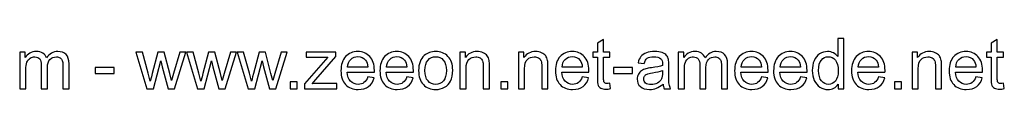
# Model space of a CAD drawing. Header units: centimetres. Extents: x -20.9 to 16.4, y -40.6 to 32.5.
# Tile 3 of 9: x -8.761 to 3.129, y -40.642 to -40.027. Entities that reach past the tile are written whole.
import ezdxf

# ---------------------------------------------------------------- set-up
doc = ezdxf.new("R2010")
doc.units = ezdxf.units.CM
doc.header["$MEASUREMENT"] = 0
doc.layers.add('Layer 1', color=7, linetype='Continuous')

msp = doc.modelspace()

# ---------------------------------------------------------------- linework, layer by layer
at = {"layer": 'Layer 1', "color": 250}
for points, knots in [([(-1.63468, -40.5664), (-1.63468, -40.5664), (-1.62452, -40.63215), (-1.62452, -40.63215), (-1.6454, -40.63653), (-1.66417, -40.63879), (-1.68054, -40.63879), (-1.70749, -40.63879), (-1.72837, -40.63455), (-1.74333, -40.62595), (-1.75815, -40.61734), (-1.76859, -40.60619), (-1.77466, -40.59222), (-1.78073, -40.57825), (-1.78369, -40.5489), (-1.78369, -40.50417), (-1.78369, -40.50417), (-1.78369, -40.25101), (-1.78369, -40.25101), (-1.78369, -40.25101), (-1.83872, -40.25101), (-1.83872, -40.25101), (-1.83872, -40.25101), (-1.83872, -40.19344), (-1.83872, -40.19344), (-1.83872, -40.19344), (-1.78369, -40.19344), (-1.78369, -40.19344), (-1.78369, -40.19344), (-1.78369, -40.08478), (-1.78369, -40.08478), (-1.78369, -40.08478), (-1.70918, -40.04005), (-1.70918, -40.04005), (-1.70918, -40.04005), (-1.70918, -40.19344), (-1.70918, -40.19344), (-1.70918, -40.19344), (-1.63468, -40.19344), (-1.63468, -40.19344), (-1.63468, -40.19344), (-1.63468, -40.25101), (-1.63468, -40.25101), (-1.63468, -40.25101), (-1.70918, -40.25101), (-1.70918, -40.25101), (-1.70918, -40.25101), (-1.70918, -40.5084), (-1.70918, -40.5084), (-1.70918, -40.52971), (-1.70791, -40.5434), (-1.70523, -40.54946), (-1.70269, -40.55553), (-1.69846, -40.56033), (-1.69253, -40.564), (-1.6866, -40.56753), (-1.67814, -40.56936), (-1.66713, -40.56936), (-1.65895, -40.56936), (-1.64808, -40.56837), (-1.63468, -40.5664)], [0, 0, 0, 0, 0.05, 0.05, 0.05, 0.1, 0.1, 0.1, 0.15, 0.15, 0.15, 0.2, 0.2, 0.2, 0.25, 0.25, 0.25, 0.3, 0.3, 0.3, 0.35, 0.35, 0.35, 0.4, 0.4, 0.4, 0.45, 0.45, 0.45, 0.5, 0.5, 0.5, 0.55, 0.55, 0.55, 0.6, 0.6, 0.6, 0.65, 0.65, 0.65, 0.7, 0.7, 0.7, 0.75, 0.75, 0.75, 0.8, 0.8, 0.8, 0.85, 0.85, 0.85, 0.9, 0.9, 0.9, 0.95, 0.95, 0.95, 1, 1, 1, 1]), ([(1.12236, -40.63286), (1.12236, -40.63286), (1.12236, -40.57712), (1.12236, -40.57712), (1.09457, -40.62044), (1.05364, -40.64217), (0.9996, -40.64217), (0.9646, -40.64217), (0.93243, -40.63258), (0.90322, -40.61325), (0.87387, -40.59405), (0.85115, -40.5671), (0.83492, -40.53267), (0.81883, -40.4981), (0.81079, -40.45845), (0.81079, -40.41357), (0.81079, -40.36983), (0.81813, -40.33018), (0.83266, -40.29447), (0.84734, -40.25891), (0.86921, -40.23154), (0.89842, -40.21263), (0.92749, -40.19358), (0.96023, -40.18412), (0.99621, -40.18412), (1.02274, -40.18412), (1.04631, -40.18977), (1.06691, -40.20092), (1.08751, -40.21207), (1.1043, -40.22674), (1.11728, -40.24466), (1.11728, -40.24466), (1.11728, -40.02664), (1.11728, -40.02664), (1.11728, -40.02664), (1.19179, -40.02664), (1.19179, -40.02664), (1.19179, -40.02664), (1.19179, -40.63286), (1.19179, -40.63286), (1.19179, -40.63286), (1.12236, -40.63286), (1.12236, -40.63286)], [0, 0, 0, 0, 0.07142857, 0.07142857, 0.07142857, 0.14285714, 0.14285714, 0.14285714, 0.21428571, 0.21428571, 0.21428571, 0.28571429, 0.28571429, 0.28571429, 0.35714286, 0.35714286, 0.35714286, 0.42857143, 0.42857143, 0.42857143, 0.5, 0.5, 0.5, 0.57142857, 0.57142857, 0.57142857, 0.64285714, 0.64285714, 0.64285714, 0.71428571, 0.71428571, 0.71428571, 0.78571429, 0.78571429, 0.78571429, 0.85714286, 0.85714286, 0.85714286, 0.92857143, 0.92857143, 0.92857143, 1, 1, 1, 1]), ([(3.11923, -40.5664), (3.11923, -40.5664), (3.12939, -40.63215), (3.12939, -40.63215), (3.10851, -40.63653), (3.08974, -40.63879), (3.07337, -40.63879), (3.04642, -40.63879), (3.02554, -40.63455), (3.01058, -40.62595), (2.99576, -40.61734), (2.98532, -40.60619), (2.97925, -40.59222), (2.97318, -40.57825), (2.97022, -40.5489), (2.97022, -40.50417), (2.97022, -40.50417), (2.97022, -40.25101), (2.97022, -40.25101), (2.97022, -40.25101), (2.91519, -40.25101), (2.91519, -40.25101), (2.91519, -40.25101), (2.91519, -40.19344), (2.91519, -40.19344), (2.91519, -40.19344), (2.97022, -40.19344), (2.97022, -40.19344), (2.97022, -40.19344), (2.97022, -40.08478), (2.97022, -40.08478), (2.97022, -40.08478), (3.04473, -40.04005), (3.04473, -40.04005), (3.04473, -40.04005), (3.04473, -40.19344), (3.04473, -40.19344), (3.04473, -40.19344), (3.11923, -40.19344), (3.11923, -40.19344), (3.11923, -40.19344), (3.11923, -40.25101), (3.11923, -40.25101), (3.11923, -40.25101), (3.04473, -40.25101), (3.04473, -40.25101), (3.04473, -40.25101), (3.04473, -40.5084), (3.04473, -40.5084), (3.04473, -40.52971), (3.046, -40.5434), (3.04868, -40.54946), (3.05122, -40.55553), (3.05545, -40.56033), (3.06138, -40.564), (3.06731, -40.56753), (3.07577, -40.56936), (3.08678, -40.56936), (3.09496, -40.56936), (3.10583, -40.56837), (3.11923, -40.5664)], [0, 0, 0, 0, 0.05, 0.05, 0.05, 0.1, 0.1, 0.1, 0.15, 0.15, 0.15, 0.2, 0.2, 0.2, 0.25, 0.25, 0.25, 0.3, 0.3, 0.3, 0.35, 0.35, 0.35, 0.4, 0.4, 0.4, 0.45, 0.45, 0.45, 0.5, 0.5, 0.5, 0.55, 0.55, 0.55, 0.6, 0.6, 0.6, 0.65, 0.65, 0.65, 0.7, 0.7, 0.7, 0.75, 0.75, 0.75, 0.8, 0.8, 0.8, 0.85, 0.85, 0.85, 0.9, 0.9, 0.9, 0.95, 0.95, 0.95, 1, 1, 1, 1]), ([(-8.76082, -40.63286), (-8.76082, -40.63286), (-8.76082, -40.19344), (-8.76082, -40.19344), (-8.76082, -40.19344), (-8.69393, -40.19344), (-8.69393, -40.19344), (-8.69393, -40.19344), (-8.69393, -40.25553), (-8.69393, -40.25553), (-8.68025, -40.23408), (-8.6619, -40.21672), (-8.63904, -40.20374), (-8.61618, -40.19062), (-8.59022, -40.18412), (-8.56101, -40.18412), (-8.52855, -40.18412), (-8.50188, -40.1909), (-8.48114, -40.2043), (-8.46039, -40.21785), (-8.44572, -40.23662), (-8.43725, -40.26089), (-8.40226, -40.20967), (-8.35696, -40.18412), (-8.30108, -40.18412), (-8.25733, -40.18412), (-8.22361, -40.19612), (-8.20018, -40.22025), (-8.17662, -40.24438), (-8.16476, -40.28149), (-8.16476, -40.33159), (-8.16476, -40.33159), (-8.16476, -40.63286), (-8.16476, -40.63286), (-8.16476, -40.63286), (-8.23927, -40.63286), (-8.23927, -40.63286), (-8.23927, -40.63286), (-8.23927, -40.35628), (-8.23927, -40.35628), (-8.23927, -40.32665), (-8.24181, -40.3052), (-8.24661, -40.29208), (-8.25141, -40.27895), (-8.26016, -40.26851), (-8.273, -40.26047), (-8.2857, -40.25242), (-8.30065, -40.24847), (-8.31773, -40.24847), (-8.34877, -40.24847), (-8.37446, -40.25877), (-8.39492, -40.27923), (-8.41538, -40.29984), (-8.42554, -40.33272), (-8.42554, -40.37787), (-8.42554, -40.37787), (-8.42554, -40.63286), (-8.42554, -40.63286), (-8.42554, -40.63286), (-8.50005, -40.63286), (-8.50005, -40.63286), (-8.50005, -40.63286), (-8.50005, -40.34767), (-8.50005, -40.34767), (-8.50005, -40.31465), (-8.50611, -40.28982), (-8.51825, -40.27331), (-8.53038, -40.2568), (-8.55028, -40.24847), (-8.5778, -40.24847), (-8.59868, -40.24847), (-8.61801, -40.25398), (-8.63579, -40.26498), (-8.65357, -40.27599), (-8.66642, -40.29208), (-8.67446, -40.31338), (-8.68236, -40.33455), (-8.68631, -40.36517), (-8.68631, -40.40511), (-8.68631, -40.40511), (-8.68631, -40.63286), (-8.68631, -40.63286), (-8.68631, -40.63286), (-8.76082, -40.63286), (-8.76082, -40.63286)], [0, 0, 0, 0, 0.03571429, 0.03571429, 0.03571429, 0.07142857, 0.07142857, 0.07142857, 0.10714286, 0.10714286, 0.10714286, 0.14285714, 0.14285714, 0.14285714, 0.17857143, 0.17857143, 0.17857143, 0.21428571, 0.21428571, 0.21428571, 0.25, 0.25, 0.25, 0.28571429, 0.28571429, 0.28571429, 0.32142857, 0.32142857, 0.32142857, 0.35714286, 0.35714286, 0.35714286, 0.39285714, 0.39285714, 0.39285714, 0.42857143, 0.42857143, 0.42857143, 0.46428571, 0.46428571, 0.46428571, 0.5, 0.5, 0.5, 0.53571429, 0.53571429, 0.53571429, 0.57142857, 0.57142857, 0.57142857, 0.60714286, 0.60714286, 0.60714286, 0.64285714, 0.64285714, 0.64285714, 0.67857143, 0.67857143, 0.67857143, 0.71428571, 0.71428571, 0.71428571, 0.75, 0.75, 0.75, 0.78571429, 0.78571429, 0.78571429, 0.82142857, 0.82142857, 0.82142857, 0.85714286, 0.85714286, 0.85714286, 0.89285714, 0.89285714, 0.89285714, 0.92857143, 0.92857143, 0.92857143, 0.96428571, 0.96428571, 0.96428571, 1, 1, 1, 1]), ([(-4.55724, -40.49062), (-4.55724, -40.49062), (-4.48019, -40.50078), (-4.48019, -40.50078), (-4.49219, -40.54551), (-4.51462, -40.58037), (-4.54736, -40.60506), (-4.5801, -40.62976), (-4.62187, -40.64217), (-4.67281, -40.64217), (-4.73687, -40.64217), (-4.78767, -40.62242), (-4.82521, -40.58291), (-4.86275, -40.54354), (-4.88151, -40.48808), (-4.88151, -40.41682), (-4.88151, -40.34316), (-4.8626, -40.28587), (-4.82465, -40.24523), (-4.78669, -40.20444), (-4.73744, -40.18412), (-4.6769, -40.18412), (-4.61834, -40.18412), (-4.5705, -40.20402), (-4.53339, -40.24396), (-4.49628, -40.28389), (-4.47765, -40.34005), (-4.47765, -40.41244), (-4.47765, -40.41682), (-4.47779, -40.42345), (-4.47807, -40.4322), (-4.47807, -40.4322), (-4.80531, -40.4322), (-4.80531, -40.4322), (-4.80249, -40.48032), (-4.78894, -40.51729), (-4.76439, -40.54283), (-4.73998, -40.56837), (-4.70936, -40.58121), (-4.67281, -40.58121), (-4.64557, -40.58121), (-4.62229, -40.57402), (-4.6031, -40.55962), (-4.58377, -40.54523), (-4.56853, -40.52223), (-4.55724, -40.49062)], [0, 0, 0, 0, 0.06666667, 0.06666667, 0.06666667, 0.13333333, 0.13333333, 0.13333333, 0.2, 0.2, 0.2, 0.26666667, 0.26666667, 0.26666667, 0.33333333, 0.33333333, 0.33333333, 0.4, 0.4, 0.4, 0.46666667, 0.46666667, 0.46666667, 0.53333333, 0.53333333, 0.53333333, 0.6, 0.6, 0.6, 0.66666667, 0.66666667, 0.66666667, 0.73333333, 0.73333333, 0.73333333, 0.8, 0.8, 0.8, 0.86666667, 0.86666667, 0.86666667, 0.93333333, 0.93333333, 0.93333333, 1, 1, 1, 1]), ([(-4.08635, -40.49062), (-4.08635, -40.49062), (-4.0093, -40.50078), (-4.0093, -40.50078), (-4.0213, -40.54551), (-4.04373, -40.58037), (-4.07647, -40.60506), (-4.10921, -40.62976), (-4.15098, -40.64217), (-4.20192, -40.64217), (-4.26598, -40.64217), (-4.31678, -40.62242), (-4.35432, -40.58291), (-4.39186, -40.54354), (-4.41062, -40.48808), (-4.41062, -40.41682), (-4.41062, -40.34316), (-4.39171, -40.28587), (-4.35376, -40.24523), (-4.3158, -40.20444), (-4.26655, -40.18412), (-4.20601, -40.18412), (-4.14745, -40.18412), (-4.09961, -40.20402), (-4.0625, -40.24396), (-4.02539, -40.28389), (-4.00676, -40.34005), (-4.00676, -40.41244), (-4.00676, -40.41682), (-4.0069, -40.42345), (-4.00718, -40.4322), (-4.00718, -40.4322), (-4.33442, -40.4322), (-4.33442, -40.4322), (-4.3316, -40.48032), (-4.31805, -40.51729), (-4.2935, -40.54283), (-4.26909, -40.56837), (-4.23847, -40.58121), (-4.20192, -40.58121), (-4.17468, -40.58121), (-4.1514, -40.57402), (-4.13221, -40.55962), (-4.11288, -40.54523), (-4.09764, -40.52223), (-4.08635, -40.49062)], [0, 0, 0, 0, 0.06666667, 0.06666667, 0.06666667, 0.13333333, 0.13333333, 0.13333333, 0.2, 0.2, 0.2, 0.26666667, 0.26666667, 0.26666667, 0.33333333, 0.33333333, 0.33333333, 0.4, 0.4, 0.4, 0.46666667, 0.46666667, 0.46666667, 0.53333333, 0.53333333, 0.53333333, 0.6, 0.6, 0.6, 0.66666667, 0.66666667, 0.66666667, 0.73333333, 0.73333333, 0.73333333, 0.8, 0.8, 0.8, 0.86666667, 0.86666667, 0.86666667, 0.93333333, 0.93333333, 0.93333333, 1, 1, 1, 1]), ([(-3.94312, -40.41315), (-3.94312, -40.33201), (-3.92054, -40.2719), (-3.87525, -40.23281), (-3.83757, -40.20035), (-3.79142, -40.18412), (-3.7371, -40.18412), (-3.67684, -40.18412), (-3.62745, -40.20388), (-3.58907, -40.24339), (-3.55083, -40.28276), (-3.53164, -40.33737), (-3.53164, -40.40694), (-3.53164, -40.46338), (-3.5401, -40.50769), (-3.55704, -40.54001), (-3.57397, -40.57232), (-3.59867, -40.59744), (-3.63112, -40.61536), (-3.66344, -40.63328), (-3.69886, -40.64217), (-3.7371, -40.64217), (-3.79862, -40.64217), (-3.84829, -40.62256), (-3.88625, -40.58319), (-3.92421, -40.54382), (-3.94312, -40.48709), (-3.94312, -40.41315)], [0, 0, 0, 0, 0.11111111, 0.11111111, 0.11111111, 0.22222222, 0.22222222, 0.22222222, 0.33333333, 0.33333333, 0.33333333, 0.44444444, 0.44444444, 0.44444444, 0.55555556, 0.55555556, 0.55555556, 0.66666667, 0.66666667, 0.66666667, 0.77777778, 0.77777778, 0.77777778, 0.88888889, 0.88888889, 0.88888889, 1, 1, 1, 1]), ([(-3.44429, -40.63286), (-3.44429, -40.63286), (-3.44429, -40.19344), (-3.44429, -40.19344), (-3.44429, -40.19344), (-3.3774, -40.19344), (-3.3774, -40.19344), (-3.3774, -40.19344), (-3.3774, -40.25581), (-3.3774, -40.25581), (-3.34523, -40.20797), (-3.29866, -40.18412), (-3.23784, -40.18412), (-3.21131, -40.18412), (-3.18704, -40.18892), (-3.16489, -40.19838), (-3.14273, -40.20783), (-3.12608, -40.22039), (-3.11508, -40.23577), (-3.10407, -40.25115), (-3.09631, -40.2695), (-3.09193, -40.29066), (-3.08925, -40.30449), (-3.08784, -40.32862), (-3.08784, -40.36305), (-3.08784, -40.36305), (-3.08784, -40.63286), (-3.08784, -40.63286), (-3.08784, -40.63286), (-3.16235, -40.63286), (-3.16235, -40.63286), (-3.16235, -40.63286), (-3.16235, -40.36588), (-3.16235, -40.36588), (-3.16235, -40.33554), (-3.16517, -40.31282), (-3.17096, -40.29786), (-3.17674, -40.2829), (-3.18704, -40.27091), (-3.20172, -40.26188), (-3.21639, -40.25299), (-3.23375, -40.24847), (-3.25351, -40.24847), (-3.28512, -40.24847), (-3.31235, -40.25849), (-3.33535, -40.27867), (-3.35835, -40.29871), (-3.36978, -40.33695), (-3.36978, -40.39311), (-3.36978, -40.39311), (-3.36978, -40.63286), (-3.36978, -40.63286), (-3.36978, -40.63286), (-3.44429, -40.63286), (-3.44429, -40.63286)], [0, 0, 0, 0, 0.05555556, 0.05555556, 0.05555556, 0.11111111, 0.11111111, 0.11111111, 0.16666667, 0.16666667, 0.16666667, 0.22222222, 0.22222222, 0.22222222, 0.27777778, 0.27777778, 0.27777778, 0.33333333, 0.33333333, 0.33333333, 0.38888889, 0.38888889, 0.38888889, 0.44444444, 0.44444444, 0.44444444, 0.5, 0.5, 0.5, 0.55555556, 0.55555556, 0.55555556, 0.61111111, 0.61111111, 0.61111111, 0.66666667, 0.66666667, 0.66666667, 0.72222222, 0.72222222, 0.72222222, 0.77777778, 0.77777778, 0.77777778, 0.83333333, 0.83333333, 0.83333333, 0.88888889, 0.88888889, 0.88888889, 0.94444444, 0.94444444, 0.94444444, 1, 1, 1, 1]), ([(-2.73817, -40.63286), (-2.73817, -40.63286), (-2.73817, -40.19344), (-2.73817, -40.19344), (-2.73817, -40.19344), (-2.67128, -40.19344), (-2.67128, -40.19344), (-2.67128, -40.19344), (-2.67128, -40.25581), (-2.67128, -40.25581), (-2.63911, -40.20797), (-2.59254, -40.18412), (-2.53172, -40.18412), (-2.50519, -40.18412), (-2.48092, -40.18892), (-2.45877, -40.19838), (-2.43661, -40.20783), (-2.41996, -40.22039), (-2.40896, -40.23577), (-2.39795, -40.25115), (-2.39019, -40.2695), (-2.38581, -40.29066), (-2.38313, -40.30449), (-2.38172, -40.32862), (-2.38172, -40.36305), (-2.38172, -40.36305), (-2.38172, -40.63286), (-2.38172, -40.63286), (-2.38172, -40.63286), (-2.45623, -40.63286), (-2.45623, -40.63286), (-2.45623, -40.63286), (-2.45623, -40.36588), (-2.45623, -40.36588), (-2.45623, -40.33554), (-2.45905, -40.31282), (-2.46484, -40.29786), (-2.47062, -40.2829), (-2.48092, -40.27091), (-2.4956, -40.26188), (-2.51027, -40.25299), (-2.52763, -40.24847), (-2.54739, -40.24847), (-2.579, -40.24847), (-2.60623, -40.25849), (-2.62923, -40.27867), (-2.65223, -40.29871), (-2.66366, -40.33695), (-2.66366, -40.39311), (-2.66366, -40.39311), (-2.66366, -40.63286), (-2.66366, -40.63286), (-2.66366, -40.63286), (-2.73817, -40.63286), (-2.73817, -40.63286)], [0, 0, 0, 0, 0.05555556, 0.05555556, 0.05555556, 0.11111111, 0.11111111, 0.11111111, 0.16666667, 0.16666667, 0.16666667, 0.22222222, 0.22222222, 0.22222222, 0.27777778, 0.27777778, 0.27777778, 0.33333333, 0.33333333, 0.33333333, 0.38888889, 0.38888889, 0.38888889, 0.44444444, 0.44444444, 0.44444444, 0.5, 0.5, 0.5, 0.55555556, 0.55555556, 0.55555556, 0.61111111, 0.61111111, 0.61111111, 0.66666667, 0.66666667, 0.66666667, 0.72222222, 0.72222222, 0.72222222, 0.77777778, 0.77777778, 0.77777778, 0.83333333, 0.83333333, 0.83333333, 0.88888889, 0.88888889, 0.88888889, 0.94444444, 0.94444444, 0.94444444, 1, 1, 1, 1]), ([(-1.96756, -40.49062), (-1.96756, -40.49062), (-1.89051, -40.50078), (-1.89051, -40.50078), (-1.90251, -40.54551), (-1.92494, -40.58037), (-1.95768, -40.60506), (-1.99042, -40.62976), (-2.03219, -40.64217), (-2.08313, -40.64217), (-2.14719, -40.64217), (-2.19799, -40.62242), (-2.23553, -40.58291), (-2.27307, -40.54354), (-2.29183, -40.48808), (-2.29183, -40.41682), (-2.29183, -40.34316), (-2.27292, -40.28587), (-2.23497, -40.24523), (-2.19701, -40.20444), (-2.14776, -40.18412), (-2.08722, -40.18412), (-2.02866, -40.18412), (-1.98082, -40.20402), (-1.94371, -40.24396), (-1.9066, -40.28389), (-1.88797, -40.34005), (-1.88797, -40.41244), (-1.88797, -40.41682), (-1.88811, -40.42345), (-1.88839, -40.4322), (-1.88839, -40.4322), (-2.21563, -40.4322), (-2.21563, -40.4322), (-2.21281, -40.48032), (-2.19926, -40.51729), (-2.17471, -40.54283), (-2.1503, -40.56837), (-2.11968, -40.58121), (-2.08313, -40.58121), (-2.05589, -40.58121), (-2.03261, -40.57402), (-2.01342, -40.55962), (-1.99409, -40.54523), (-1.97885, -40.52223), (-1.96756, -40.49062)], [0, 0, 0, 0, 0.06666667, 0.06666667, 0.06666667, 0.13333333, 0.13333333, 0.13333333, 0.2, 0.2, 0.2, 0.26666667, 0.26666667, 0.26666667, 0.33333333, 0.33333333, 0.33333333, 0.4, 0.4, 0.4, 0.46666667, 0.46666667, 0.46666667, 0.53333333, 0.53333333, 0.53333333, 0.6, 0.6, 0.6, 0.66666667, 0.66666667, 0.66666667, 0.73333333, 0.73333333, 0.73333333, 0.8, 0.8, 0.8, 0.86666667, 0.86666667, 0.86666667, 0.93333333, 0.93333333, 0.93333333, 1, 1, 1, 1]), ([(-0.9922, -40.57783), (-1.01986, -40.60139), (-1.04653, -40.6179), (-1.07207, -40.62764), (-1.09761, -40.63738), (-1.12498, -40.64217), (-1.15434, -40.64217), (-1.2026, -40.64217), (-1.23971, -40.63046), (-1.26567, -40.6069), (-1.29164, -40.58347), (-1.30462, -40.55341), (-1.30462, -40.51687), (-1.30462, -40.49542), (-1.29968, -40.4758), (-1.28994, -40.45802), (-1.28007, -40.44024), (-1.26723, -40.42613), (-1.25142, -40.41541), (-1.23548, -40.40468), (-1.2177, -40.3965), (-1.1978, -40.39099), (-1.18312, -40.38718), (-1.16097, -40.38352), (-1.13148, -40.37985), (-1.07136, -40.37279), (-1.02691, -40.36418), (-0.99855, -40.35431), (-0.99827, -40.34415), (-0.99813, -40.33765), (-0.99813, -40.33497), (-0.99813, -40.30478), (-1.00518, -40.28347), (-1.01929, -40.27105), (-1.03834, -40.25426), (-1.06671, -40.24593), (-1.10424, -40.24593), (-1.13938, -40.24593), (-1.16534, -40.25214), (-1.18199, -40.26442), (-1.19879, -40.27669), (-1.21106, -40.29843), (-1.21911, -40.32975), (-1.21911, -40.32975), (-1.29192, -40.31959), (-1.29192, -40.31959), (-1.28529, -40.28841), (-1.27442, -40.26315), (-1.25918, -40.24396), (-1.24394, -40.22477), (-1.22193, -40.21009), (-1.19314, -40.19965), (-1.1645, -40.18935), (-1.13105, -40.18412), (-1.09323, -40.18412), (-1.0557, -40.18412), (-1.02508, -40.1885), (-1.00151, -40.19739), (-0.97809, -40.20628), (-0.96073, -40.21729), (-0.94972, -40.23069), (-0.93872, -40.2441), (-0.93096, -40.26103), (-0.92644, -40.28149), (-0.92404, -40.29419), (-0.92277, -40.31705), (-0.92277, -40.34993), (-0.92277, -40.34993), (-0.92277, -40.44871), (-0.92277, -40.44871), (-0.92277, -40.51771), (-0.92122, -40.56132), (-0.91812, -40.5798), (-0.91515, -40.59829), (-0.90894, -40.61593), (-0.89991, -40.63286), (-0.89991, -40.63286), (-0.97781, -40.63286), (-0.97781, -40.63286), (-0.98528, -40.6172), (-0.99008, -40.59885), (-0.9922, -40.57783)], [0, 0, 0, 0, 0.03703704, 0.03703704, 0.03703704, 0.07407407, 0.07407407, 0.07407407, 0.11111111, 0.11111111, 0.11111111, 0.14814815, 0.14814815, 0.14814815, 0.18518519, 0.18518519, 0.18518519, 0.22222222, 0.22222222, 0.22222222, 0.25925926, 0.25925926, 0.25925926, 0.2962963, 0.2962963, 0.2962963, 0.33333333, 0.33333333, 0.33333333, 0.37037037, 0.37037037, 0.37037037, 0.40740741, 0.40740741, 0.40740741, 0.44444444, 0.44444444, 0.44444444, 0.48148148, 0.48148148, 0.48148148, 0.51851852, 0.51851852, 0.51851852, 0.55555556, 0.55555556, 0.55555556, 0.59259259, 0.59259259, 0.59259259, 0.62962963, 0.62962963, 0.62962963, 0.66666667, 0.66666667, 0.66666667, 0.7037037, 0.7037037, 0.7037037, 0.74074074, 0.74074074, 0.74074074, 0.77777778, 0.77777778, 0.77777778, 0.81481481, 0.81481481, 0.81481481, 0.85185185, 0.85185185, 0.85185185, 0.88888889, 0.88888889, 0.88888889, 0.92592593, 0.92592593, 0.92592593, 0.96296296, 0.96296296, 0.96296296, 1, 1, 1, 1]), ([(-0.80833, -40.63286), (-0.80833, -40.63286), (-0.80833, -40.19344), (-0.80833, -40.19344), (-0.80833, -40.19344), (-0.74144, -40.19344), (-0.74144, -40.19344), (-0.74144, -40.19344), (-0.74144, -40.25553), (-0.74144, -40.25553), (-0.72776, -40.23408), (-0.70941, -40.21672), (-0.68655, -40.20374), (-0.66369, -40.19062), (-0.63773, -40.18412), (-0.60852, -40.18412), (-0.57606, -40.18412), (-0.54939, -40.1909), (-0.52865, -40.2043), (-0.5079, -40.21785), (-0.49323, -40.23662), (-0.48476, -40.26089), (-0.44977, -40.20967), (-0.40447, -40.18412), (-0.34859, -40.18412), (-0.30484, -40.18412), (-0.27112, -40.19612), (-0.24769, -40.22025), (-0.22413, -40.24438), (-0.21227, -40.28149), (-0.21227, -40.33159), (-0.21227, -40.33159), (-0.21227, -40.63286), (-0.21227, -40.63286), (-0.21227, -40.63286), (-0.28678, -40.63286), (-0.28678, -40.63286), (-0.28678, -40.63286), (-0.28678, -40.35628), (-0.28678, -40.35628), (-0.28678, -40.32665), (-0.28932, -40.3052), (-0.29412, -40.29208), (-0.29892, -40.27895), (-0.30767, -40.26851), (-0.32051, -40.26047), (-0.33321, -40.25242), (-0.34816, -40.24847), (-0.36524, -40.24847), (-0.39628, -40.24847), (-0.42197, -40.25877), (-0.44243, -40.27923), (-0.46289, -40.29984), (-0.47305, -40.33272), (-0.47305, -40.37787), (-0.47305, -40.37787), (-0.47305, -40.63286), (-0.47305, -40.63286), (-0.47305, -40.63286), (-0.54756, -40.63286), (-0.54756, -40.63286), (-0.54756, -40.63286), (-0.54756, -40.34767), (-0.54756, -40.34767), (-0.54756, -40.31465), (-0.55362, -40.28982), (-0.56576, -40.27331), (-0.57789, -40.2568), (-0.59779, -40.24847), (-0.62531, -40.24847), (-0.64619, -40.24847), (-0.66552, -40.25398), (-0.6833, -40.26498), (-0.70108, -40.27599), (-0.71393, -40.29208), (-0.72197, -40.31338), (-0.72987, -40.33455), (-0.73382, -40.36517), (-0.73382, -40.40511), (-0.73382, -40.40511), (-0.73382, -40.63286), (-0.73382, -40.63286), (-0.73382, -40.63286), (-0.80833, -40.63286), (-0.80833, -40.63286)], [0, 0, 0, 0, 0.03571429, 0.03571429, 0.03571429, 0.07142857, 0.07142857, 0.07142857, 0.10714286, 0.10714286, 0.10714286, 0.14285714, 0.14285714, 0.14285714, 0.17857143, 0.17857143, 0.17857143, 0.21428571, 0.21428571, 0.21428571, 0.25, 0.25, 0.25, 0.28571429, 0.28571429, 0.28571429, 0.32142857, 0.32142857, 0.32142857, 0.35714286, 0.35714286, 0.35714286, 0.39285714, 0.39285714, 0.39285714, 0.42857143, 0.42857143, 0.42857143, 0.46428571, 0.46428571, 0.46428571, 0.5, 0.5, 0.5, 0.53571429, 0.53571429, 0.53571429, 0.57142857, 0.57142857, 0.57142857, 0.60714286, 0.60714286, 0.60714286, 0.64285714, 0.64285714, 0.64285714, 0.67857143, 0.67857143, 0.67857143, 0.71428571, 0.71428571, 0.71428571, 0.75, 0.75, 0.75, 0.78571429, 0.78571429, 0.78571429, 0.82142857, 0.82142857, 0.82142857, 0.85714286, 0.85714286, 0.85714286, 0.89285714, 0.89285714, 0.89285714, 0.92857143, 0.92857143, 0.92857143, 0.96428571, 0.96428571, 0.96428571, 1, 1, 1, 1]), ([(0.19667, -40.49062), (0.19667, -40.49062), (0.27372, -40.50078), (0.27372, -40.50078), (0.26172, -40.54551), (0.23929, -40.58037), (0.20655, -40.60506), (0.17381, -40.62976), (0.13204, -40.64217), (0.0811, -40.64217), (0.01704, -40.64217), (-0.03376, -40.62242), (-0.0713, -40.58291), (-0.10884, -40.54354), (-0.1276, -40.48808), (-0.1276, -40.41682), (-0.1276, -40.34316), (-0.10869, -40.28587), (-0.07074, -40.24523), (-0.03278, -40.20444), (0.01647, -40.18412), (0.07701, -40.18412), (0.13557, -40.18412), (0.18341, -40.20402), (0.22052, -40.24396), (0.25763, -40.28389), (0.27626, -40.34005), (0.27626, -40.41244), (0.27626, -40.41682), (0.27612, -40.42345), (0.27584, -40.4322), (0.27584, -40.4322), (-0.0514, -40.4322), (-0.0514, -40.4322), (-0.04858, -40.48032), (-0.03503, -40.51729), (-0.01048, -40.54283), (0.01393, -40.56837), (0.04455, -40.58121), (0.0811, -40.58121), (0.10834, -40.58121), (0.13162, -40.57402), (0.15081, -40.55962), (0.17014, -40.54523), (0.18538, -40.52223), (0.19667, -40.49062)], [0, 0, 0, 0, 0.06666667, 0.06666667, 0.06666667, 0.13333333, 0.13333333, 0.13333333, 0.2, 0.2, 0.2, 0.26666667, 0.26666667, 0.26666667, 0.33333333, 0.33333333, 0.33333333, 0.4, 0.4, 0.4, 0.46666667, 0.46666667, 0.46666667, 0.53333333, 0.53333333, 0.53333333, 0.6, 0.6, 0.6, 0.66666667, 0.66666667, 0.66666667, 0.73333333, 0.73333333, 0.73333333, 0.8, 0.8, 0.8, 0.86666667, 0.86666667, 0.86666667, 0.93333333, 0.93333333, 0.93333333, 1, 1, 1, 1]), ([(0.66756, -40.49062), (0.66756, -40.49062), (0.74461, -40.50078), (0.74461, -40.50078), (0.73261, -40.54551), (0.71018, -40.58037), (0.67744, -40.60506), (0.6447, -40.62976), (0.60293, -40.64217), (0.55199, -40.64217), (0.48793, -40.64217), (0.43713, -40.62242), (0.39959, -40.58291), (0.36205, -40.54354), (0.34329, -40.48808), (0.34329, -40.41682), (0.34329, -40.34316), (0.3622, -40.28587), (0.40015, -40.24523), (0.43811, -40.20444), (0.48736, -40.18412), (0.5479, -40.18412), (0.60646, -40.18412), (0.6543, -40.20402), (0.69141, -40.24396), (0.72852, -40.28389), (0.74715, -40.34005), (0.74715, -40.41244), (0.74715, -40.41682), (0.74701, -40.42345), (0.74673, -40.4322), (0.74673, -40.4322), (0.41949, -40.4322), (0.41949, -40.4322), (0.42231, -40.48032), (0.43586, -40.51729), (0.46041, -40.54283), (0.48482, -40.56837), (0.51544, -40.58121), (0.55199, -40.58121), (0.57923, -40.58121), (0.60251, -40.57402), (0.6217, -40.55962), (0.64103, -40.54523), (0.65627, -40.52223), (0.66756, -40.49062)], [0, 0, 0, 0, 0.06666667, 0.06666667, 0.06666667, 0.13333333, 0.13333333, 0.13333333, 0.2, 0.2, 0.2, 0.26666667, 0.26666667, 0.26666667, 0.33333333, 0.33333333, 0.33333333, 0.4, 0.4, 0.4, 0.46666667, 0.46666667, 0.46666667, 0.53333333, 0.53333333, 0.53333333, 0.6, 0.6, 0.6, 0.66666667, 0.66666667, 0.66666667, 0.73333333, 0.73333333, 0.73333333, 0.8, 0.8, 0.8, 0.86666667, 0.86666667, 0.86666667, 0.93333333, 0.93333333, 0.93333333, 1, 1, 1, 1]), ([(1.60934, -40.49062), (1.60934, -40.49062), (1.68639, -40.50078), (1.68639, -40.50078), (1.67439, -40.54551), (1.65196, -40.58037), (1.61922, -40.60506), (1.58648, -40.62976), (1.54471, -40.64217), (1.49377, -40.64217), (1.42971, -40.64217), (1.37891, -40.62242), (1.34137, -40.58291), (1.30383, -40.54354), (1.28507, -40.48808), (1.28507, -40.41682), (1.28507, -40.34316), (1.30398, -40.28587), (1.34193, -40.24523), (1.37989, -40.20444), (1.42914, -40.18412), (1.48968, -40.18412), (1.54824, -40.18412), (1.59608, -40.20402), (1.63319, -40.24396), (1.6703, -40.28389), (1.68893, -40.34005), (1.68893, -40.41244), (1.68893, -40.41682), (1.68879, -40.42345), (1.68851, -40.4322), (1.68851, -40.4322), (1.36127, -40.4322), (1.36127, -40.4322), (1.36409, -40.48032), (1.37764, -40.51729), (1.40219, -40.54283), (1.4266, -40.56837), (1.45722, -40.58121), (1.49377, -40.58121), (1.52101, -40.58121), (1.54429, -40.57402), (1.56348, -40.55962), (1.58281, -40.54523), (1.59805, -40.52223), (1.60934, -40.49062)], [0, 0, 0, 0, 0.06666667, 0.06666667, 0.06666667, 0.13333333, 0.13333333, 0.13333333, 0.2, 0.2, 0.2, 0.26666667, 0.26666667, 0.26666667, 0.33333333, 0.33333333, 0.33333333, 0.4, 0.4, 0.4, 0.46666667, 0.46666667, 0.46666667, 0.53333333, 0.53333333, 0.53333333, 0.6, 0.6, 0.6, 0.66666667, 0.66666667, 0.66666667, 0.73333333, 0.73333333, 0.73333333, 0.8, 0.8, 0.8, 0.86666667, 0.86666667, 0.86666667, 0.93333333, 0.93333333, 0.93333333, 1, 1, 1, 1]), ([(2.01574, -40.63286), (2.01574, -40.63286), (2.01574, -40.19344), (2.01574, -40.19344), (2.01574, -40.19344), (2.08263, -40.19344), (2.08263, -40.19344), (2.08263, -40.19344), (2.08263, -40.25581), (2.08263, -40.25581), (2.1148, -40.20797), (2.16137, -40.18412), (2.22219, -40.18412), (2.24872, -40.18412), (2.27299, -40.18892), (2.29514, -40.19838), (2.3173, -40.20783), (2.33395, -40.22039), (2.34495, -40.23577), (2.35596, -40.25115), (2.36372, -40.2695), (2.3681, -40.29066), (2.37078, -40.30449), (2.37219, -40.32862), (2.37219, -40.36305), (2.37219, -40.36305), (2.37219, -40.63286), (2.37219, -40.63286), (2.37219, -40.63286), (2.29768, -40.63286), (2.29768, -40.63286), (2.29768, -40.63286), (2.29768, -40.36588), (2.29768, -40.36588), (2.29768, -40.33554), (2.29486, -40.31282), (2.28907, -40.29786), (2.28329, -40.2829), (2.27299, -40.27091), (2.25831, -40.26188), (2.24364, -40.25299), (2.22628, -40.24847), (2.20652, -40.24847), (2.17491, -40.24847), (2.14768, -40.25849), (2.12468, -40.27867), (2.10168, -40.29871), (2.09025, -40.33695), (2.09025, -40.39311), (2.09025, -40.39311), (2.09025, -40.63286), (2.09025, -40.63286), (2.09025, -40.63286), (2.01574, -40.63286), (2.01574, -40.63286)], [0, 0, 0, 0, 0.05555556, 0.05555556, 0.05555556, 0.11111111, 0.11111111, 0.11111111, 0.16666667, 0.16666667, 0.16666667, 0.22222222, 0.22222222, 0.22222222, 0.27777778, 0.27777778, 0.27777778, 0.33333333, 0.33333333, 0.33333333, 0.38888889, 0.38888889, 0.38888889, 0.44444444, 0.44444444, 0.44444444, 0.5, 0.5, 0.5, 0.55555556, 0.55555556, 0.55555556, 0.61111111, 0.61111111, 0.61111111, 0.66666667, 0.66666667, 0.66666667, 0.72222222, 0.72222222, 0.72222222, 0.77777778, 0.77777778, 0.77777778, 0.83333333, 0.83333333, 0.83333333, 0.88888889, 0.88888889, 0.88888889, 0.94444444, 0.94444444, 0.94444444, 1, 1, 1, 1]), ([(2.78635, -40.49062), (2.78635, -40.49062), (2.8634, -40.50078), (2.8634, -40.50078), (2.8514, -40.54551), (2.82897, -40.58037), (2.79623, -40.60506), (2.76349, -40.62976), (2.72172, -40.64217), (2.67078, -40.64217), (2.60672, -40.64217), (2.55592, -40.62242), (2.51838, -40.58291), (2.48084, -40.54354), (2.46208, -40.48808), (2.46208, -40.41682), (2.46208, -40.34316), (2.48099, -40.28587), (2.51894, -40.24523), (2.5569, -40.20444), (2.60615, -40.18412), (2.66669, -40.18412), (2.72525, -40.18412), (2.77309, -40.20402), (2.8102, -40.24396), (2.84731, -40.28389), (2.86594, -40.34005), (2.86594, -40.41244), (2.86594, -40.41682), (2.8658, -40.42345), (2.86552, -40.4322), (2.86552, -40.4322), (2.53828, -40.4322), (2.53828, -40.4322), (2.5411, -40.48032), (2.55465, -40.51729), (2.5792, -40.54283), (2.60361, -40.56837), (2.63423, -40.58121), (2.67078, -40.58121), (2.69802, -40.58121), (2.7213, -40.57402), (2.74049, -40.55962), (2.75982, -40.54523), (2.77506, -40.52223), (2.78635, -40.49062)], [0, 0, 0, 0, 0.06666667, 0.06666667, 0.06666667, 0.13333333, 0.13333333, 0.13333333, 0.2, 0.2, 0.2, 0.26666667, 0.26666667, 0.26666667, 0.33333333, 0.33333333, 0.33333333, 0.4, 0.4, 0.4, 0.46666667, 0.46666667, 0.46666667, 0.53333333, 0.53333333, 0.53333333, 0.6, 0.6, 0.6, 0.66666667, 0.66666667, 0.66666667, 0.73333333, 0.73333333, 0.73333333, 0.8, 0.8, 0.8, 0.86666667, 0.86666667, 0.86666667, 0.93333333, 0.93333333, 0.93333333, 1, 1, 1, 1]), ([(-7.22412, -40.63286), (-7.22412, -40.63286), (-7.3569, -40.19344), (-7.3569, -40.19344), (-7.3569, -40.19344), (-7.27901, -40.19344), (-7.27901, -40.19344), (-7.27901, -40.19344), (-7.20888, -40.44702), (-7.20888, -40.44702), (-7.20888, -40.44702), (-7.18404, -40.54142), (-7.18404, -40.54142), (-7.18305, -40.53676), (-7.17543, -40.50657), (-7.16132, -40.45083), (-7.16132, -40.45083), (-7.09175, -40.19344), (-7.09175, -40.19344), (-7.09175, -40.19344), (-7.01541, -40.19344), (-7.01541, -40.19344), (-7.01541, -40.19344), (-6.94923, -40.44857), (-6.94923, -40.44857), (-6.94923, -40.44857), (-6.92764, -40.53225), (-6.92764, -40.53225), (-6.92764, -40.53225), (-6.90238, -40.44744), (-6.90238, -40.44744), (-6.90238, -40.44744), (-6.82646, -40.19344), (-6.82646, -40.19344), (-6.82646, -40.19344), (-6.75407, -40.19344), (-6.75407, -40.19344), (-6.75407, -40.19344), (-6.89194, -40.63286), (-6.89194, -40.63286), (-6.89194, -40.63286), (-6.96899, -40.63286), (-6.96899, -40.63286), (-6.96899, -40.63286), (-7.0387, -40.36997), (-7.0387, -40.36997), (-7.0387, -40.36997), (-7.05634, -40.29476), (-7.05634, -40.29476), (-7.05634, -40.29476), (-7.14524, -40.63286), (-7.14524, -40.63286), (-7.14524, -40.63286), (-7.22412, -40.63286), (-7.22412, -40.63286)], [0, 0, 0, 0, 0.05555556, 0.05555556, 0.05555556, 0.11111111, 0.11111111, 0.11111111, 0.16666667, 0.16666667, 0.16666667, 0.22222222, 0.22222222, 0.22222222, 0.27777778, 0.27777778, 0.27777778, 0.33333333, 0.33333333, 0.33333333, 0.38888889, 0.38888889, 0.38888889, 0.44444444, 0.44444444, 0.44444444, 0.5, 0.5, 0.5, 0.55555556, 0.55555556, 0.55555556, 0.61111111, 0.61111111, 0.61111111, 0.66666667, 0.66666667, 0.66666667, 0.72222222, 0.72222222, 0.72222222, 0.77777778, 0.77777778, 0.77777778, 0.83333333, 0.83333333, 0.83333333, 0.88888889, 0.88888889, 0.88888889, 0.94444444, 0.94444444, 0.94444444, 1, 1, 1, 1]), ([(-6.61268, -40.63286), (-6.61268, -40.63286), (-6.74546, -40.19344), (-6.74546, -40.19344), (-6.74546, -40.19344), (-6.66757, -40.19344), (-6.66757, -40.19344), (-6.66757, -40.19344), (-6.59744, -40.44702), (-6.59744, -40.44702), (-6.59744, -40.44702), (-6.5726, -40.54142), (-6.5726, -40.54142), (-6.57161, -40.53676), (-6.56399, -40.50657), (-6.54988, -40.45083), (-6.54988, -40.45083), (-6.48031, -40.19344), (-6.48031, -40.19344), (-6.48031, -40.19344), (-6.40397, -40.19344), (-6.40397, -40.19344), (-6.40397, -40.19344), (-6.33779, -40.44857), (-6.33779, -40.44857), (-6.33779, -40.44857), (-6.3162, -40.53225), (-6.3162, -40.53225), (-6.3162, -40.53225), (-6.29094, -40.44744), (-6.29094, -40.44744), (-6.29094, -40.44744), (-6.21502, -40.19344), (-6.21502, -40.19344), (-6.21502, -40.19344), (-6.14263, -40.19344), (-6.14263, -40.19344), (-6.14263, -40.19344), (-6.2805, -40.63286), (-6.2805, -40.63286), (-6.2805, -40.63286), (-6.35755, -40.63286), (-6.35755, -40.63286), (-6.35755, -40.63286), (-6.42726, -40.36997), (-6.42726, -40.36997), (-6.42726, -40.36997), (-6.4449, -40.29476), (-6.4449, -40.29476), (-6.4449, -40.29476), (-6.5338, -40.63286), (-6.5338, -40.63286), (-6.5338, -40.63286), (-6.61268, -40.63286), (-6.61268, -40.63286)], [0, 0, 0, 0, 0.05555556, 0.05555556, 0.05555556, 0.11111111, 0.11111111, 0.11111111, 0.16666667, 0.16666667, 0.16666667, 0.22222222, 0.22222222, 0.22222222, 0.27777778, 0.27777778, 0.27777778, 0.33333333, 0.33333333, 0.33333333, 0.38888889, 0.38888889, 0.38888889, 0.44444444, 0.44444444, 0.44444444, 0.5, 0.5, 0.5, 0.55555556, 0.55555556, 0.55555556, 0.61111111, 0.61111111, 0.61111111, 0.66666667, 0.66666667, 0.66666667, 0.72222222, 0.72222222, 0.72222222, 0.77777778, 0.77777778, 0.77777778, 0.83333333, 0.83333333, 0.83333333, 0.88888889, 0.88888889, 0.88888889, 0.94444444, 0.94444444, 0.94444444, 1, 1, 1, 1]), ([(-6.00124, -40.63286), (-6.00124, -40.63286), (-6.13402, -40.19344), (-6.13402, -40.19344), (-6.13402, -40.19344), (-6.05613, -40.19344), (-6.05613, -40.19344), (-6.05613, -40.19344), (-5.986, -40.44702), (-5.986, -40.44702), (-5.986, -40.44702), (-5.96116, -40.54142), (-5.96116, -40.54142), (-5.96017, -40.53676), (-5.95255, -40.50657), (-5.93844, -40.45083), (-5.93844, -40.45083), (-5.86887, -40.19344), (-5.86887, -40.19344), (-5.86887, -40.19344), (-5.79253, -40.19344), (-5.79253, -40.19344), (-5.79253, -40.19344), (-5.72635, -40.44857), (-5.72635, -40.44857), (-5.72635, -40.44857), (-5.70476, -40.53225), (-5.70476, -40.53225), (-5.70476, -40.53225), (-5.6795, -40.44744), (-5.6795, -40.44744), (-5.6795, -40.44744), (-5.60358, -40.19344), (-5.60358, -40.19344), (-5.60358, -40.19344), (-5.53119, -40.19344), (-5.53119, -40.19344), (-5.53119, -40.19344), (-5.66906, -40.63286), (-5.66906, -40.63286), (-5.66906, -40.63286), (-5.74611, -40.63286), (-5.74611, -40.63286), (-5.74611, -40.63286), (-5.81582, -40.36997), (-5.81582, -40.36997), (-5.81582, -40.36997), (-5.83346, -40.29476), (-5.83346, -40.29476), (-5.83346, -40.29476), (-5.92236, -40.63286), (-5.92236, -40.63286), (-5.92236, -40.63286), (-6.00124, -40.63286), (-6.00124, -40.63286)], [0, 0, 0, 0, 0.05555556, 0.05555556, 0.05555556, 0.11111111, 0.11111111, 0.11111111, 0.16666667, 0.16666667, 0.16666667, 0.22222222, 0.22222222, 0.22222222, 0.27777778, 0.27777778, 0.27777778, 0.33333333, 0.33333333, 0.33333333, 0.38888889, 0.38888889, 0.38888889, 0.44444444, 0.44444444, 0.44444444, 0.5, 0.5, 0.5, 0.55555556, 0.55555556, 0.55555556, 0.61111111, 0.61111111, 0.61111111, 0.66666667, 0.66666667, 0.66666667, 0.72222222, 0.72222222, 0.72222222, 0.77777778, 0.77777778, 0.77777778, 0.83333333, 0.83333333, 0.83333333, 0.88888889, 0.88888889, 0.88888889, 0.94444444, 0.94444444, 0.94444444, 1, 1, 1, 1]), ([(-5.31967, -40.63286), (-5.31967, -40.63286), (-5.31967, -40.57218), (-5.31967, -40.57218), (-5.31967, -40.57218), (-5.0414, -40.25101), (-5.0414, -40.25101), (-5.07301, -40.25271), (-5.10081, -40.25355), (-5.12479, -40.25355), (-5.12479, -40.25355), (-5.30274, -40.25355), (-5.30274, -40.25355), (-5.30274, -40.25355), (-5.30274, -40.19344), (-5.30274, -40.19344), (-5.30274, -40.19344), (-4.9446, -40.19344), (-4.9446, -40.19344), (-4.9446, -40.19344), (-4.9446, -40.2424), (-4.9446, -40.2424), (-4.9446, -40.2424), (-5.18279, -40.52096), (-5.18279, -40.52096), (-5.18279, -40.52096), (-5.22837, -40.57275), (-5.22837, -40.57275), (-5.19493, -40.56992), (-5.1636, -40.56851), (-5.13439, -40.56851), (-5.13439, -40.56851), (-4.93105, -40.56851), (-4.93105, -40.56851), (-4.93105, -40.56851), (-4.93105, -40.63286), (-4.93105, -40.63286), (-4.93105, -40.63286), (-5.31967, -40.63286), (-5.31967, -40.63286)], [0, 0, 0, 0, 0.07692308, 0.07692308, 0.07692308, 0.15384615, 0.15384615, 0.15384615, 0.23076923, 0.23076923, 0.23076923, 0.30769231, 0.30769231, 0.30769231, 0.38461538, 0.38461538, 0.38461538, 0.46153846, 0.46153846, 0.46153846, 0.53846154, 0.53846154, 0.53846154, 0.61538462, 0.61538462, 0.61538462, 0.69230769, 0.69230769, 0.69230769, 0.76923077, 0.76923077, 0.76923077, 0.84615385, 0.84615385, 0.84615385, 0.92307692, 0.92307692, 0.92307692, 1, 1, 1, 1]), ([(-4.80108, -40.37124), (-4.80108, -40.37124), (-4.55639, -40.37124), (-4.55639, -40.37124), (-4.55964, -40.33427), (-4.56909, -40.30661), (-4.58447, -40.28812), (-4.60804, -40.25948), (-4.6388, -40.24509), (-4.67648, -40.24509), (-4.71063, -40.24509), (-4.73927, -40.25652), (-4.76256, -40.27938), (-4.7857, -40.30224), (-4.79854, -40.33286), (-4.80108, -40.37124)], [0, 0, 0, 0, 0.2, 0.2, 0.2, 0.4, 0.4, 0.4, 0.6, 0.6, 0.6, 0.8, 0.8, 0.8, 1, 1, 1, 1]), ([(-4.33019, -40.37124), (-4.33019, -40.37124), (-4.0855, -40.37124), (-4.0855, -40.37124), (-4.08875, -40.33427), (-4.0982, -40.30661), (-4.11358, -40.28812), (-4.13715, -40.25948), (-4.16791, -40.24509), (-4.20559, -40.24509), (-4.23974, -40.24509), (-4.26838, -40.25652), (-4.29167, -40.27938), (-4.31481, -40.30224), (-4.32765, -40.33286), (-4.33019, -40.37124)], [0, 0, 0, 0, 0.2, 0.2, 0.2, 0.4, 0.4, 0.4, 0.6, 0.6, 0.6, 0.8, 0.8, 0.8, 1, 1, 1, 1]), ([(-3.86692, -40.41329), (-3.86692, -40.46945), (-3.85464, -40.5115), (-3.83009, -40.5393), (-3.80539, -40.56724), (-3.77449, -40.58121), (-3.7371, -40.58121), (-3.70013, -40.58121), (-3.66936, -40.56724), (-3.64467, -40.53916), (-3.62012, -40.51108), (-3.60784, -40.46832), (-3.60784, -40.41089), (-3.60784, -40.3567), (-3.62026, -40.31564), (-3.64495, -40.28784), (-3.66965, -40.2599), (-3.70041, -40.24593), (-3.7371, -40.24593), (-3.77449, -40.24593), (-3.80539, -40.25976), (-3.83009, -40.28756), (-3.85464, -40.31536), (-3.86692, -40.35727), (-3.86692, -40.41329)], [0, 0, 0, 0, 0.125, 0.125, 0.125, 0.25, 0.25, 0.25, 0.375, 0.375, 0.375, 0.5, 0.5, 0.5, 0.625, 0.625, 0.625, 0.75, 0.75, 0.75, 0.875, 0.875, 0.875, 1, 1, 1, 1]), ([(-2.2114, -40.37124), (-2.2114, -40.37124), (-1.96671, -40.37124), (-1.96671, -40.37124), (-1.96996, -40.33427), (-1.97941, -40.30661), (-1.99479, -40.28812), (-2.01836, -40.25948), (-2.04912, -40.24509), (-2.0868, -40.24509), (-2.12095, -40.24509), (-2.14959, -40.25652), (-2.17288, -40.27938), (-2.19602, -40.30224), (-2.20886, -40.33286), (-2.2114, -40.37124)], [0, 0, 0, 0, 0.2, 0.2, 0.2, 0.4, 0.4, 0.4, 0.6, 0.6, 0.6, 0.8, 0.8, 0.8, 1, 1, 1, 1]), ([(-0.04717, -40.37124), (-0.04717, -40.37124), (0.19752, -40.37124), (0.19752, -40.37124), (0.19427, -40.33427), (0.18482, -40.30661), (0.16944, -40.28812), (0.14587, -40.25948), (0.11511, -40.24509), (0.07743, -40.24509), (0.04328, -40.24509), (0.01464, -40.25652), (-0.00865, -40.27938), (-0.03179, -40.30224), (-0.04463, -40.33286), (-0.04717, -40.37124)], [0, 0, 0, 0, 0.2, 0.2, 0.2, 0.4, 0.4, 0.4, 0.6, 0.6, 0.6, 0.8, 0.8, 0.8, 1, 1, 1, 1]), ([(0.42372, -40.37124), (0.42372, -40.37124), (0.66841, -40.37124), (0.66841, -40.37124), (0.66516, -40.33427), (0.65571, -40.30661), (0.64033, -40.28812), (0.61676, -40.25948), (0.586, -40.24509), (0.54832, -40.24509), (0.51417, -40.24509), (0.48553, -40.25652), (0.46224, -40.27938), (0.4391, -40.30224), (0.42626, -40.33286), (0.42372, -40.37124)], [0, 0, 0, 0, 0.2, 0.2, 0.2, 0.4, 0.4, 0.4, 0.6, 0.6, 0.6, 0.8, 0.8, 0.8, 1, 1, 1, 1]), ([(0.88699, -40.41371), (0.88699, -40.46988), (0.89884, -40.51179), (0.92269, -40.53959), (0.9464, -40.56738), (0.97448, -40.58121), (1.00679, -40.58121), (1.03939, -40.58121), (1.06705, -40.56795), (1.08991, -40.54142), (1.11263, -40.51489), (1.12406, -40.47439), (1.12406, -40.41992), (1.12406, -40.36009), (1.11249, -40.31606), (1.0892, -40.28798), (1.06606, -40.2599), (1.03742, -40.24593), (1.00341, -40.24593), (0.97025, -40.24593), (0.94259, -40.25934), (0.92029, -40.28629), (0.89814, -40.31324), (0.88699, -40.35572), (0.88699, -40.41371)], [0, 0, 0, 0, 0.125, 0.125, 0.125, 0.25, 0.25, 0.25, 0.375, 0.375, 0.375, 0.5, 0.5, 0.5, 0.625, 0.625, 0.625, 0.75, 0.75, 0.75, 0.875, 0.875, 0.875, 1, 1, 1, 1]), ([(1.3655, -40.37124), (1.3655, -40.37124), (1.61019, -40.37124), (1.61019, -40.37124), (1.60694, -40.33427), (1.59749, -40.30661), (1.58211, -40.28812), (1.55854, -40.25948), (1.52778, -40.24509), (1.4901, -40.24509), (1.45595, -40.24509), (1.42731, -40.25652), (1.40402, -40.27938), (1.38088, -40.30224), (1.36804, -40.33286), (1.3655, -40.37124)], [0, 0, 0, 0, 0.2, 0.2, 0.2, 0.4, 0.4, 0.4, 0.6, 0.6, 0.6, 0.8, 0.8, 0.8, 1, 1, 1, 1]), ([(2.54251, -40.37124), (2.54251, -40.37124), (2.7872, -40.37124), (2.7872, -40.37124), (2.78395, -40.33427), (2.7745, -40.30661), (2.75912, -40.28812), (2.73555, -40.25948), (2.70479, -40.24509), (2.66711, -40.24509), (2.63296, -40.24509), (2.60432, -40.25652), (2.58103, -40.27938), (2.55789, -40.30224), (2.54505, -40.33286), (2.54251, -40.37124)], [0, 0, 0, 0, 0.2, 0.2, 0.2, 0.4, 0.4, 0.4, 0.6, 0.6, 0.6, 0.8, 0.8, 0.8, 1, 1, 1, 1]), ([(-7.84994, -40.45083), (-7.84994, -40.45083), (-7.84994, -40.37632), (-7.84994, -40.37632), (-7.84994, -40.37632), (-7.61965, -40.37632), (-7.61965, -40.37632), (-7.61965, -40.37632), (-7.61965, -40.45083), (-7.61965, -40.45083), (-7.61965, -40.45083), (-7.84994, -40.45083), (-7.84994, -40.45083)], [0, 0, 0, 0, 0.25, 0.25, 0.25, 0.5, 0.5, 0.5, 0.75, 0.75, 0.75, 1, 1, 1, 1]), ([(-1.59079, -40.45083), (-1.59079, -40.45083), (-1.59079, -40.37632), (-1.59079, -40.37632), (-1.59079, -40.37632), (-1.3605, -40.37632), (-1.3605, -40.37632), (-1.3605, -40.37632), (-1.3605, -40.45083), (-1.3605, -40.45083), (-1.3605, -40.45083), (-1.59079, -40.45083), (-1.59079, -40.45083)], [0, 0, 0, 0, 0.25, 0.25, 0.25, 0.5, 0.5, 0.5, 0.75, 0.75, 0.75, 1, 1, 1, 1]), ([(-0.99813, -40.41273), (-1.02522, -40.42373), (-1.06586, -40.43305), (-1.12005, -40.44067), (-1.15081, -40.44504), (-1.17254, -40.44998), (-1.18524, -40.45548), (-1.19794, -40.46099), (-1.20768, -40.46903), (-1.21459, -40.47947), (-1.22151, -40.49005), (-1.22503, -40.50177), (-1.22503, -40.51475), (-1.22503, -40.53436), (-1.21755, -40.55087), (-1.20246, -40.564), (-1.18736, -40.57712), (-1.16534, -40.58375), (-1.13641, -40.58375), (-1.10777, -40.58375), (-1.08223, -40.57754), (-1.05979, -40.56499), (-1.0375, -40.55257), (-1.02099, -40.53549), (-1.01054, -40.5139), (-1.0025, -40.49711), (-0.99855, -40.47242), (-0.99855, -40.43982), (-0.99855, -40.43982), (-0.99813, -40.41273), (-0.99813, -40.41273)], [0, 0, 0, 0, 0.1, 0.1, 0.1, 0.2, 0.2, 0.2, 0.3, 0.3, 0.3, 0.4, 0.4, 0.4, 0.5, 0.5, 0.5, 0.6, 0.6, 0.6, 0.7, 0.7, 0.7, 0.8, 0.8, 0.8, 0.9, 0.9, 0.9, 1, 1, 1, 1]), ([(-5.49436, -40.63286), (-5.49436, -40.63286), (-5.49436, -40.54819), (-5.49436, -40.54819), (-5.49436, -40.54819), (-5.4097, -40.54819), (-5.4097, -40.54819), (-5.4097, -40.54819), (-5.4097, -40.63286), (-5.4097, -40.63286), (-5.4097, -40.63286), (-5.49436, -40.63286), (-5.49436, -40.63286)], [0, 0, 0, 0, 0.25, 0.25, 0.25, 0.5, 0.5, 0.5, 0.75, 0.75, 0.75, 1, 1, 1, 1]), ([(-2.95223, -40.63286), (-2.95223, -40.63286), (-2.95223, -40.54819), (-2.95223, -40.54819), (-2.95223, -40.54819), (-2.86757, -40.54819), (-2.86757, -40.54819), (-2.86757, -40.54819), (-2.86757, -40.63286), (-2.86757, -40.63286), (-2.86757, -40.63286), (-2.95223, -40.63286), (-2.95223, -40.63286)], [0, 0, 0, 0, 0.25, 0.25, 0.25, 0.5, 0.5, 0.5, 0.75, 0.75, 0.75, 1, 1, 1, 1]), ([(1.80168, -40.63286), (1.80168, -40.63286), (1.80168, -40.54819), (1.80168, -40.54819), (1.80168, -40.54819), (1.88634, -40.54819), (1.88634, -40.54819), (1.88634, -40.54819), (1.88634, -40.63286), (1.88634, -40.63286), (1.88634, -40.63286), (1.80168, -40.63286), (1.80168, -40.63286)], [0, 0, 0, 0, 0.25, 0.25, 0.25, 0.5, 0.5, 0.5, 0.75, 0.75, 0.75, 1, 1, 1, 1])]:
    msp.add_open_spline(points, degree=3, knots=knots, dxfattribs=at)

doc.saveas('drawing.dxf')
